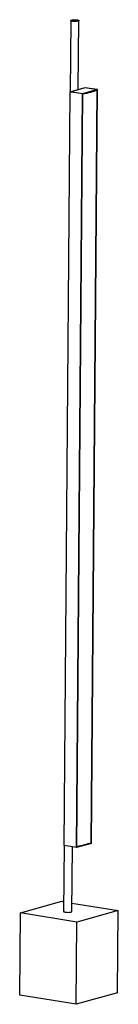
# Model space of a CAD drawing. Header units: millimetres. Extents: x -87 to 54, y -766 to 639.
import ezdxf

# ---------------------------------------------------------------- set-up
doc = ezdxf.new("R2010")
doc.units = ezdxf.units.MM

msp = doc.modelspace()

# ---------------------------------------------------------------- linework, layer by layer
at = {"color": 7, "linetype": 'Continuous', "lineweight": 25}
for p, q in [((-14.4, 637.7), (-15.2, 536.2)), ((-3.5, 539.4), (-2.7, 637.6)), ((-23.8, -539.2), (-15.3, 536.1)), ((-15.3, 536.1), (6.1, 542.1)), ((2.5, 533.3), (-15.3, 536.1)), ((6.3, 541.8), (-13.9, 536.2)), ((-13.9, 536.2), (3.1, 533.4)), ((23.8, 539.2), (2.5, 533.3)), ((6.1, 542.1), (23.8, 539.2)), ((23.2, 539.1), (6.3, 541.8)), ((14.7, -536.3), (23.2, 539.1)), ((15.3, -536.1), (23.8, 539.2)), ((-6.1, -542.1), (2.5, 533.3)), ((-5.5, -541.9), (3.1, 533.4)), ((-23.7, -539.2), (-24.5, -633.2)), ((-6.1, -542.1), (-23.8, -539.2)), ((-12.8, -633.3), (-12, -541.1)), ((15.3, -536.1), (-6.1, -542.1)), ((-86.2, -635.3), (-27, -618.8)), ((-27, -618.8), (-24.3, -619.3)), ((-12.7, -621.2), (53.5, -631.9)), ((53.5, -631.9), (-5.7, -648.4)), ((52.6, -749.2), (53.5, -631.9)), ((-87.2, -752.6), (-86.2, -635.3)), ((-5.7, -648.4), (-86.2, -635.3)), ((-6.6, -765.7), (-5.7, -648.4)), ((-6.6, -765.7), (-87.2, -752.6)), ((52.6, -749.2), (-6.6, -765.7))]:
    msp.add_line(p, q, dxfattribs=at)
at = {"color": 7, "linetype": 'Continuous', "lineweight": 25, "flags": 128}
for points in [[(-12, 636.7), (-13.1, 636.9), (-13.9, 637.2), (-14.3, 637.5), (-14.4, 637.8), (-14.1, 638.1), (-13.5, 638.3), (-12.5, 638.6), (-11.3, 638.7), (-10, 638.8), (-8.5, 638.9), (-7.1, 638.8), (-5.7, 638.7), (-4.5, 638.5), (-3.6, 638.3), (-3, 638), (-2.7, 637.7), (-2.8, 637.4), (-3.3, 637.1), (-4.1, 636.8), (-5.1, 636.6), (-6.4, 636.5), (-7.8, 636.4), (-9.3, 636.4), (-10.7, 636.5), (-12, 636.7)], [(-24.5, -633.2), (-24.4, -633.3), (-24.1, -633.6), (-23.4, -633.9), (-22.4, -634.2), (-21.1, -634.3), (-19.7, -634.4), (-18.3, -634.5), (-16.8, -634.4), (-15.5, -634.3), (-14.4, -634.1), (-13.5, -633.9), (-12.9, -633.6), (-12.8, -633.3), (-12.8, -633.3)]]:
    msp.add_lwpolyline(points, dxfattribs=at)
at = {"color": 7, "linetype": 'Continuous', "lineweight": 25}
for points in [[(23.2, 538.1), (17.5, 535.8), (10.5, 534.2), (3, 532.5)], [(14.7, -535.3), (9, -537.6), (2, -539.2), (-5.5, -540.9)]]:
    msp.add_open_spline(points, degree=3, dxfattribs=at)
msp.add_open_spline([(12.7, 535.2), (13.2, 535.3), (14.4, 535.6), (15.5, 535.9), (16.2, 536.2)], degree=3, knots=[0, 0, 0, 0, 0.395341, 1, 1, 1, 1], dxfattribs=at)

doc.saveas('drawing.dxf')
